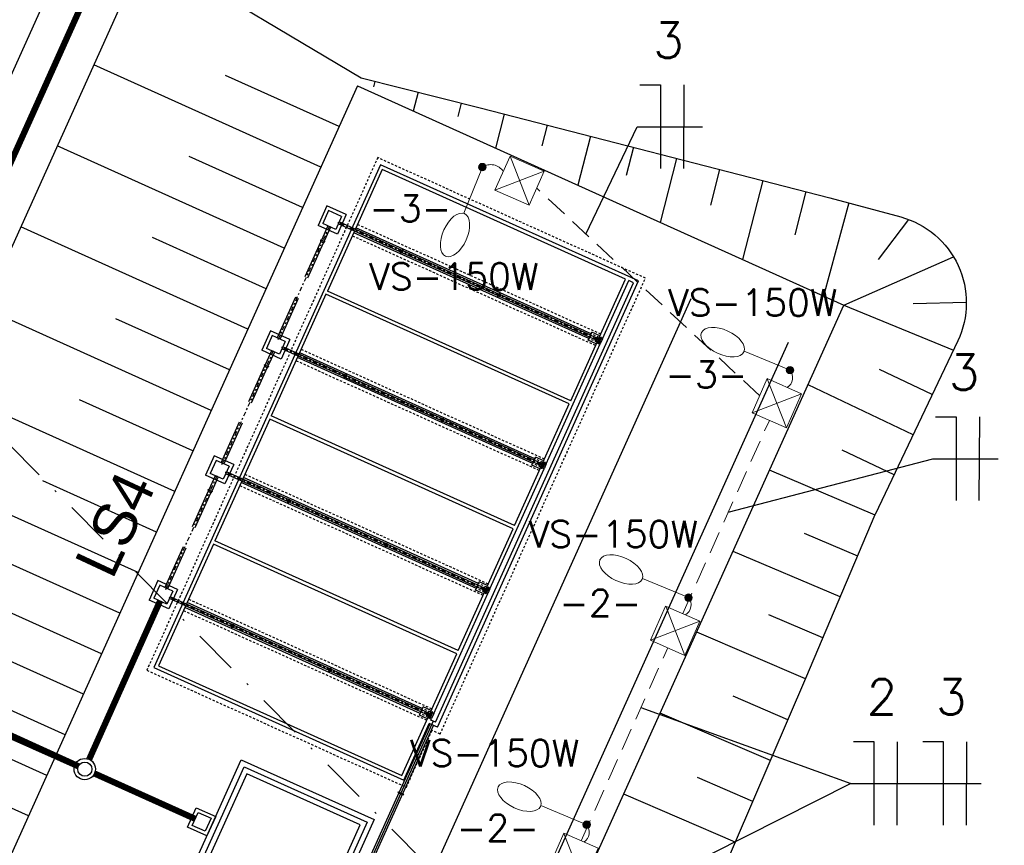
# Model space of a CAD drawing. Header units: millimetres. Extents: x 196436 to 199900, y 8705373 to 8708636.
# Tile 87 of 92: x 199520 to 199575, y 8707651 to 8707697. Entities that reach past the tile are written whole.
import ezdxf
from ezdxf.enums import TextEntityAlignment as Align

# ---------------------------------------------------------------- set-up
doc = ezdxf.new("R2010")
doc.units = ezdxf.units.MM
doc.header["$LTSCALE"] = 5
for name, pattern in [('CONTINUO', [0]), ('DASHDOT', [1, 0.5, -0.25, 0, -0.25]), ('DASHED', [0.75, 0.5, -0.25]), ('HIDDEN', [0.375, 0.25, -0.125])]:
    doc.linetypes.add(name, pattern=pattern)
for name, color, linetype in [('BAR-EIXOS', 7, 'DASHDOT'), ('BAR-PECAS', 2, 'Continuous'), ('ELE_CIR', 2, 'Continuous'), ('ELE_DUTOS', 8, 'Continuous'), ('ELE_SUBESTAÇÃO', 8, 'Continuous'), ('ELE_TX_CIR', 2, 'Continuous'), ('ELE_TX_GERAL', 2, 'Continuous'), ('ESTRUTURA', 5, 'Continuous'), ('FLANGE', 9, 'Continuous'), ('INTECPTOR', 6, 'Continuous'), ('LAGOA', 3, 'Continuous'), ('LFINA', 3, 'Continuous'), ('LIMHATRA', 2, 'HIDDEN'), ('LINHA_TRANS', 4, 'DASHDOT'), ('MF', 2, 'Continuous'), ('PAREDE', 5, 'Continuous'), ('REDE', 22, 'Continuous'), ('TER-BERMA', 4, 'Continuous'), ('TER-COTAS', 7, 'Continuous'), ('TER-OFFSET', 3, 'Continuous'), ('TER-OFFSET-LINHA', 7, 'Continuous'), ('TUBULACAO', 2, 'Continuous')]:
    doc.layers.add(name, color=color, linetype=linetype)
doc.layers.add('ELE_CAIXAS', color=8, linetype='Continuous', lineweight=0)
doc.layers.add('TEXTO3', color=4, linetype='Continuous', lineweight=18)
doc.styles.add('NARROW', font='ARIALN.TTF')
doc.styles.add('ROMANS', font='romans.shx', dxfattribs={"width": 0.85})

# ---------------------------------------------------------------- blocks, each defined once
blk = doc.blocks.new('A$C662D22B9')
at = {"color": 7}
for points in [[(0, 0), (0, 120), (120, 120), (120, 0)], [(20, 20), (20, 100), (100, 100), (100, 20)]]:
    blk.add_lwpolyline(points, close=True, dxfattribs=at)

msp = doc.modelspace()

# ---------------------------------------------------------------- hatches: boundary and pattern name
at = {"layer": 'ELE_SUBESTAÇÃO', "linetype": 'Continuous', "lineweight": 0, "ltscale": 2}
for points in [[(199546.298, 8707688.892, 1), (199545.875, 8707688.892, 1)], [(199563.172, 8707677.482, 1), (199563.595, 8707677.482, 1)], [(199557.46, 8707664.702, 1), (199557.884, 8707664.702, 1)], [(199551.741, 8707651.935, 1), (199552.164, 8707651.935, 1)]]:
    msp.add_hatch(color=256, dxfattribs=at).paths.add_polyline_path(points)

# ---------------------------------------------------------------- linework, layer by layer
at = {"color": 7}
for radius in [0.6, 0.4]:
    msp.add_circle((199523.736, 8707655.059, 1), radius, dxfattribs=at)
at = {"layer": 'BAR-EIXOS', "color": 7, "ltscale": 0.1}
for p, q in [((199537.487, 8707685.579, 1), (199537.076, 8707684.668, 1)), ((199541.607, 8707684.134, 1), (199537.96, 8707685.778, 1)), ((199534.611, 8707679.197, 1), (199537.076, 8707684.668, 1)), ((199547.077, 8707681.67, 1), (199541.607, 8707684.134, 1)), ((199552.547, 8707679.205, 1), (199547.077, 8707681.67, 1)), ((199538.444, 8707677.114, 1), (199534.797, 8707678.757, 1)), ((199534.324, 8707678.559, 1), (199533.913, 8707677.647, 1)), ((199531.448, 8707672.177, 1), (199533.913, 8707677.647, 1)), ((199543.914, 8707674.649, 1), (199538.444, 8707677.114, 1)), ((199549.384, 8707672.185, 1), (199543.914, 8707674.649, 1)), ((199531.161, 8707671.539, 1), (199530.75, 8707670.627, 1)), ((199535.281, 8707670.094, 1), (199531.634, 8707671.737, 1)), ((199528.285, 8707665.157, 1), (199530.75, 8707670.627, 1)), ((199540.751, 8707667.629, 1), (199535.281, 8707670.094, 1)), ((199546.221, 8707665.164, 1), (199540.751, 8707667.629, 1)), ((199525.523, 8707659.025, 1), (199527.987, 8707664.496, 1)), ((199532.118, 8707663.073, 1), (199528.471, 8707664.717, 1)), ((199537.588, 8707660.609, 1), (199532.118, 8707663.073, 1)), ((199543.058, 8707658.144, 1), (199537.588, 8707660.609, 1))]:
    msp.add_line(p, q, dxfattribs=at)
at = {"layer": 'BAR-EIXOS', "color": 7}
for p, q in [((199552.547, 8707679.205, 1), (199552.458, 8707679.245, 1)), ((199552.547, 8707679.205, 1), (199552.464, 8707679.243, 1)), ((199549.384, 8707672.185, 1), (199549.295, 8707672.225, 1)), ((199549.384, 8707672.185, 1), (199549.301, 8707672.222, 1)), ((199546.221, 8707665.164, 1), (199546.132, 8707665.205, 1)), ((199546.221, 8707665.164, 1), (199546.138, 8707665.202, 1)), ((199543.058, 8707658.144, 1), (199542.969, 8707658.184, 1)), ((199543.058, 8707658.144, 1), (199542.975, 8707658.182, 1))]:
    msp.add_line(p, q, dxfattribs=at)
at = {"layer": 'BAR-EIXOS', "color": 7, "ltscale": 2.5}
for p, q in [((199543.323, 8707657.75, 1), (199541.5, 8707653.702, 1)), ((199541.5, 8707653.702, 1), (199539.125, 8707648.432, 1))]:
    msp.add_line(p, q, dxfattribs=at)
at = {"layer": 'BAR-PECAS', "color": 7, "linetype": 'DASHED'}
for p, q in [((199537.399, 8707685.592, 1), (199537.04, 8707684.794, 1)), ((199537.554, 8707685.522, 1), (199537.195, 8707684.724, 1)), ((199538.893, 8707685.292, 1), (199537.981, 8707685.703, 1)), ((199538.941, 8707685.4, 1), (199538.03, 8707685.811, 1)), ((199534.575, 8707679.324, 1), (199536.998, 8707684.703, 1)), ((199534.73, 8707679.254, 1), (199537.153, 8707684.633, 1)), ((199537.22, 8707684.693, 1), (199536.999, 8707684.793, 1)), ((199537.209, 8707684.688, 1), (199537.003, 8707684.781, 1)), ((199552.437, 8707679.19, 1), (199552.113, 8707679.336, 1)), ((199552.486, 8707679.298, 1), (199552.161, 8707679.444, 1)), ((199552.519, 8707679.322, 1), (199552.441, 8707679.149, 1)), ((199552.523, 8707679.311, 1), (199552.452, 8707679.154, 1)), ((199535.778, 8707678.38, 1), (199534.867, 8707678.79, 1)), ((199534.236, 8707678.571, 1), (199533.877, 8707677.774, 1)), ((199534.391, 8707678.501, 1), (199534.032, 8707677.704, 1)), ((199535.73, 8707678.272, 1), (199534.818, 8707678.683, 1)), ((199531.412, 8707672.303, 1), (199533.835, 8707677.682, 1)), ((199534.057, 8707677.672, 1), (199533.836, 8707677.772, 1)), ((199534.046, 8707677.668, 1), (199533.84, 8707677.761, 1)), ((199531.567, 8707672.234, 1), (199533.99, 8707677.612, 1)), ((199549.274, 8707672.17, 1), (199548.95, 8707672.316, 1)), ((199549.323, 8707672.277, 1), (199548.998, 8707672.423, 1)), ((199549.356, 8707672.301, 1), (199549.278, 8707672.129, 1)), ((199549.36, 8707672.29, 1), (199549.289, 8707672.133, 1)), ((199531.073, 8707671.551, 1), (199530.714, 8707670.754, 1)), ((199532.567, 8707671.252, 1), (199531.655, 8707671.663, 1)), ((199532.615, 8707671.359, 1), (199531.704, 8707671.77, 1)), ((199531.228, 8707671.481, 1), (199530.869, 8707670.684, 1)), ((199528.249, 8707665.283, 1), (199530.672, 8707670.662, 1)), ((199528.404, 8707665.213, 1), (199530.827, 8707670.592, 1)), ((199530.894, 8707670.652, 1), (199530.673, 8707670.752, 1)), ((199530.883, 8707670.648, 1), (199530.677, 8707670.741, 1)), ((199546.111, 8707665.149, 1), (199545.787, 8707665.295, 1)), ((199546.16, 8707665.257, 1), (199545.835, 8707665.403, 1)), ((199546.193, 8707665.281, 1), (199546.115, 8707665.109, 1)), ((199546.197, 8707665.27, 1), (199546.126, 8707665.113, 1)), ((199525.486, 8707659.152, 1), (199527.91, 8707664.531, 1)), ((199525.641, 8707659.082, 1), (199528.065, 8707664.461, 1)), ((199529.404, 8707664.231, 1), (199528.492, 8707664.642, 1)), ((199529.452, 8707664.339, 1), (199528.54, 8707664.75, 1)), ((199542.948, 8707658.129, 1), (199542.624, 8707658.275, 1)), ((199542.996, 8707658.237, 1), (199542.672, 8707658.383, 1)), ((199543.03, 8707658.261, 1), (199542.952, 8707658.088, 1)), ((199543.034, 8707658.25, 1), (199542.963, 8707658.093, 1))]:
    msp.add_line(p, q, dxfattribs=at)
at = {"layer": 'BAR-PECAS', "color": 7}
for p, q in [((199541.545, 8707684.227, 1), (199538.941, 8707685.4, 1)), ((199541.496, 8707684.119, 1), (199538.893, 8707685.292, 1)), ((199541.576, 8707684.252, 1), (199541.498, 8707684.08, 1)), ((199541.58, 8707684.241, 1), (199541.509, 8707684.084, 1)), ((199546.967, 8707681.655, 1), (199541.582, 8707684.081, 1)), ((199547.015, 8707681.762, 1), (199541.631, 8707684.188, 1)), ((199547.046, 8707681.787, 1), (199546.968, 8707681.615, 1)), ((199547.05, 8707681.776, 1), (199546.979, 8707681.619, 1)), ((199552.113, 8707679.336, 1), (199547.053, 8707681.616, 1)), ((199552.161, 8707679.444, 1), (199547.101, 8707681.723, 1)), ((199538.333, 8707677.099, 1), (199535.73, 8707678.272, 1)), ((199538.382, 8707677.207, 1), (199535.778, 8707678.38, 1)), ((199538.413, 8707677.232, 1), (199538.335, 8707677.059, 1)), ((199538.417, 8707677.221, 1), (199538.346, 8707677.064, 1)), ((199543.852, 8707674.742, 1), (199538.468, 8707677.168, 1)), ((199543.804, 8707674.634, 1), (199538.419, 8707677.06, 1)), ((199543.883, 8707674.767, 1), (199543.805, 8707674.595, 1)), ((199543.887, 8707674.756, 1), (199543.816, 8707674.599, 1)), ((199548.95, 8707672.316, 1), (199543.89, 8707674.596, 1)), ((199548.998, 8707672.423, 1), (199543.938, 8707674.703, 1)), ((199535.17, 8707670.079, 1), (199532.567, 8707671.252, 1)), ((199535.219, 8707670.186, 1), (199532.615, 8707671.359, 1)), ((199535.249, 8707670.211, 1), (199535.172, 8707670.039, 1)), ((199535.254, 8707670.2, 1), (199535.183, 8707670.043, 1)), ((199540.641, 8707667.614, 1), (199535.256, 8707670.04, 1)), ((199540.689, 8707667.722, 1), (199535.305, 8707670.148, 1)), ((199540.72, 8707667.747, 1), (199540.642, 8707667.574, 1)), ((199540.724, 8707667.736, 1), (199540.653, 8707667.579, 1)), ((199545.835, 8707665.403, 1), (199540.775, 8707667.683, 1)), ((199545.787, 8707665.295, 1), (199540.727, 8707667.575, 1)), ((199532.007, 8707663.058, 1), (199529.404, 8707664.231, 1)), ((199532.056, 8707663.166, 1), (199529.452, 8707664.339, 1)), ((199532.086, 8707663.191, 1), (199532.009, 8707663.019, 1)), ((199532.091, 8707663.18, 1), (199532.02, 8707663.023, 1)), ((199537.478, 8707660.594, 1), (199532.093, 8707663.02, 1)), ((199537.526, 8707660.701, 1), (199532.142, 8707663.127, 1)), ((199537.557, 8707660.726, 1), (199537.479, 8707660.554, 1)), ((199537.561, 8707660.715, 1), (199537.49, 8707660.558, 1)), ((199542.624, 8707658.275, 1), (199537.564, 8707660.555, 1)), ((199542.672, 8707658.383, 1), (199537.612, 8707660.662, 1))]:
    msp.add_line(p, q, dxfattribs=at)
at = {"layer": 'BAR-PECAS', "color": 7, "linetype": 'DASHED', "elevation": 1}
for points in [[(199536.998, 8707684.703, -0.214214), (199537.003, 8707684.781), (199536.999, 8707684.793), (199537.006, 8707684.809), (199537.228, 8707684.709), (199537.22, 8707684.693), (199537.209, 8707684.688, -0.214214), (199537.153, 8707684.633)], [(199552.523, 8707679.151, -0.214214), (199552.452, 8707679.154), (199552.441, 8707679.149), (199552.425, 8707679.157), (199552.502, 8707679.329), (199552.519, 8707679.322), (199552.523, 8707679.311, -0.214214), (199552.572, 8707679.259)], [(199533.835, 8707677.682, -0.214214), (199533.84, 8707677.761), (199533.836, 8707677.772), (199533.843, 8707677.789), (199534.065, 8707677.689), (199534.057, 8707677.672), (199534.046, 8707677.668, -0.214214), (199533.99, 8707677.612)], [(199549.36, 8707672.131, -0.214214), (199549.289, 8707672.133), (199549.278, 8707672.129), (199549.262, 8707672.136), (199549.339, 8707672.309), (199549.356, 8707672.301), (199549.36, 8707672.29, -0.214214), (199549.409, 8707672.238)], [(199530.672, 8707670.662, -0.214214), (199530.677, 8707670.741), (199530.673, 8707670.752), (199530.68, 8707670.769), (199530.902, 8707670.669), (199530.894, 8707670.652), (199530.883, 8707670.648, -0.214214), (199530.827, 8707670.592)], [(199546.197, 8707665.111, -0.214214), (199546.126, 8707665.113), (199546.115, 8707665.109), (199546.099, 8707665.116), (199546.176, 8707665.288), (199546.193, 8707665.281), (199546.197, 8707665.27, -0.214214), (199546.246, 8707665.218)], [(199543.034, 8707658.09, -0.214214), (199542.963, 8707658.093), (199542.952, 8707658.088), (199542.936, 8707658.096), (199543.013, 8707658.268), (199543.03, 8707658.261), (199543.034, 8707658.25, -0.214214), (199543.083, 8707658.198)]]:
    msp.add_lwpolyline(points, format="xyb", close=True, dxfattribs=at)
at = {"layer": 'BAR-PECAS', "color": 7, "elevation": 1}
for points in [[(199541.582, 8707684.081, -0.214214), (199541.509, 8707684.084), (199541.498, 8707684.08), (199541.482, 8707684.087), (199541.559, 8707684.259), (199541.576, 8707684.252), (199541.58, 8707684.241, -0.214214), (199541.631, 8707684.188)], [(199547.053, 8707681.616, -0.214214), (199546.979, 8707681.619), (199546.968, 8707681.615), (199546.952, 8707681.622), (199547.03, 8707681.795), (199547.046, 8707681.787), (199547.05, 8707681.776, -0.214214), (199547.101, 8707681.723)], [(199538.419, 8707677.06, -0.214214), (199538.346, 8707677.064), (199538.335, 8707677.059), (199538.319, 8707677.067), (199538.396, 8707677.239), (199538.413, 8707677.232), (199538.417, 8707677.221, -0.214214), (199538.468, 8707677.168)], [(199543.89, 8707674.596, -0.214214), (199543.816, 8707674.599), (199543.805, 8707674.595), (199543.789, 8707674.602), (199543.867, 8707674.774), (199543.883, 8707674.767), (199543.887, 8707674.756, -0.214214), (199543.938, 8707674.703)], [(199535.256, 8707670.04, -0.214214), (199535.183, 8707670.043), (199535.172, 8707670.039), (199535.156, 8707670.046), (199535.233, 8707670.219), (199535.249, 8707670.211), (199535.254, 8707670.2, -0.214214), (199535.305, 8707670.148)], [(199540.727, 8707667.575, -0.214214), (199540.653, 8707667.579), (199540.642, 8707667.574), (199540.626, 8707667.582), (199540.704, 8707667.754), (199540.72, 8707667.747), (199540.724, 8707667.736, -0.214214), (199540.775, 8707667.683)], [(199532.093, 8707663.02, -0.214214), (199532.02, 8707663.023), (199532.009, 8707663.019), (199531.993, 8707663.026), (199532.07, 8707663.198), (199532.086, 8707663.191), (199532.091, 8707663.18, -0.214214), (199532.142, 8707663.127)], [(199537.564, 8707660.555, -0.214214), (199537.49, 8707660.558), (199537.479, 8707660.554), (199537.463, 8707660.561), (199537.541, 8707660.734), (199537.557, 8707660.726), (199537.561, 8707660.715, -0.214214), (199537.612, 8707660.662)]]:
    msp.add_lwpolyline(points, format="xyb", close=True, dxfattribs=at)
at = {"layer": 'ELE_CAIXAS', "elevation": 1}
for points in [[(199546.795, 8707687.593), (199547.64, 8707689.515), (199549.565, 8707688.668), (199548.719, 8707686.746)], [(199561.254, 8707675.082), (199562.1, 8707677.004), (199564.024, 8707676.157), (199563.179, 8707674.235)], [(199555.543, 8707662.301), (199556.388, 8707664.223), (199558.313, 8707663.377), (199557.467, 8707661.454)], [(199549.824, 8707649.534), (199550.669, 8707651.456), (199552.594, 8707650.609), (199551.748, 8707648.687)]]:
    msp.add_lwpolyline(points, close=True, dxfattribs=at)
for points in [[(199548.719, 8707686.746), (199547.642, 8707689.505)], [(199546.795, 8707687.593), (199549.565, 8707688.668)], [(199563.179, 8707674.235), (199562.101, 8707676.994)], [(199561.254, 8707675.082), (199564.024, 8707676.157)], [(199557.467, 8707661.454), (199556.39, 8707664.214)], [(199555.543, 8707662.301), (199558.313, 8707663.377)], [(199551.748, 8707648.687), (199550.671, 8707651.446)]]:
    msp.add_lwpolyline(points, dxfattribs=at)
at = {"layer": 'ELE_CIR', "linetype": 'Continuous'}
for p, q in [((199557.403, 8707693.511, 1), (199557.383, 8707688.811, 1)), ((199574.022, 8707674.85, 1), (199574.002, 8707670.149, 1)), ((199569.406, 8707656.602, 1), (199569.386, 8707651.901, 1)), ((199573.303, 8707656.602, 1), (199573.283, 8707651.901, 1))]:
    msp.add_line(p, q, dxfattribs=at)
at = {"layer": 'ELE_CIR', "linetype": 'CONTINUO', "lineweight": -3}
for p, q in [((199554.787, 8707691.164, 1), (199558.454, 8707691.164, 1)), ((199571.406, 8707672.503, 1), (199575.073, 8707672.503, 1)), ((199566.79, 8707654.255, 1), (199574.124, 8707654.255, 1))]:
    msp.add_line(p, q, dxfattribs=at)
at = {"layer": 'ELE_CIR', "linetype": 'Continuous', "elevation": 1}
for points in [[(199554.938, 8707693.518), (199556.09, 8707693.518), (199556.092, 8707688.811)], [(199571.558, 8707674.856), (199572.71, 8707674.856), (199572.711, 8707670.149)], [(199566.941, 8707656.608), (199568.093, 8707656.608), (199568.095, 8707651.901)], [(199570.838, 8707656.608), (199571.99, 8707656.608), (199571.992, 8707651.901)]]:
    msp.add_lwpolyline(points, dxfattribs=at)
at = {"layer": 'ELE_CIR', "linetype": 'CONTINUO', "lineweight": -3, "elevation": 1}
for points in [[(199551.907, 8707685.134), (199554.787, 8707691.164)], [(199559.906, 8707669.502), (199571.406, 8707672.503)], [(199554.997, 8707658.522), (199566.79, 8707654.255)], [(199566.79, 8707654.255), (199549.087, 8707645.32)]]:
    msp.add_lwpolyline(points, dxfattribs=at)
at = {"layer": 'ELE_DUTOS', "linetype": 'HIDDEN', "lineweight": 0, "elevation": 1}
for points in [[(199561.677, 8707676.043), (199549.142, 8707687.707)], [(199557.351, 8707663.8), (199562.217, 8707674.658)], [(199551.631, 8707651.033), (199556.505, 8707661.878)]]:
    msp.add_lwpolyline(points, dxfattribs=at)
at = {"layer": 'ELE_SUBESTAÇÃO', "linetype": 'Continuous', "lineweight": 0, "ltscale": 2, "elevation": 1}
for points in [[(199546.087, 8707688.892), (199545.038, 8707686.303)], [(199546.087, 8707688.892), (199545.038, 8707686.303)], [(199563.383, 8707677.482), (199560.805, 8707678.557)], [(199563.383, 8707677.482), (199560.805, 8707678.557)], [(199557.672, 8707664.702), (199555.094, 8707665.777)], [(199557.672, 8707664.702), (199555.094, 8707665.777)], [(199551.953, 8707651.935), (199549.374, 8707653.01)]]:
    msp.add_lwpolyline(points, dxfattribs=at)
at = {"layer": 'ELE_SUBESTAÇÃO', "linetype": 'Continuous', "lineweight": 0, "ltscale": 2}
for centre in [(199546.087, 8707688.892, 1), (199563.383, 8707677.482, 1), (199557.672, 8707664.702, 1), (199551.953, 8707651.935, 1)]:
    msp.add_circle(centre, 0.212, dxfattribs=at)
for centre, radius, start, end in [((199546.554, 8707688.19, 1), 0.843, 33.1167, 123.654), ((199562.863, 8707677.07, 1), 0.664, 302.5618, 38.3772), ((199557.151, 8707664.29, 1), 0.664, 302.5618, 38.3772), ((199551.432, 8707651.522, 1), 0.664, 302.5618, 38.3772)]:
    msp.add_arc(centre, radius, start, end, dxfattribs=at)
at = {"layer": 'ELE_SUBESTAÇÃO', "linetype": 'Continuous', "lineweight": 0, "ltscale": 2, "extrusion": (0, 0, -1)}
for centre, major_axis in [((199544.55, 8707685.086, 1), (-0.533, -1.194)), ((199559.594, 8707679.059, 1), (-1.188, 0.545)), ((199553.882, 8707666.278, 1), (-1.188, 0.545)), ((199548.163, 8707653.511, 1), (-1.188, 0.545))]:
    msp.add_ellipse(centre, major_axis=major_axis, ratio=0.524707, dxfattribs=at)
at = {"layer": 'ESTRUTURA', "color": 7}
for p, q in [((199540.357, 8707689.03, 1), (199527.623, 8707660.766, 1)), ((199540.458, 8707688.765, 1), (199537.377, 8707681.927, 1)), ((199554.854, 8707682.498, 1), (199540.357, 8707689.03, 1)), ((199554.134, 8707682.603, 1), (199540.458, 8707688.765, 1)), ((199537.34, 8707686.715, 1), (199536.847, 8707685.621, 1)), ((199538.434, 8707686.222, 1), (199537.34, 8707686.715, 1)), ((199537.44, 8707686.45, 1), (199537.112, 8707685.721, 1)), ((199538.17, 8707686.122, 1), (199537.44, 8707686.45, 1)), ((199538.17, 8707686.122, 1), (199537.841, 8707685.392, 1)), ((199538.434, 8707686.222, 1), (199537.941, 8707685.128, 1)), ((199537.941, 8707685.128, 1), (199536.847, 8707685.621, 1)), ((199537.841, 8707685.392, 1), (199537.112, 8707685.721, 1)), ((199552.199, 8707679.527, 1), (199538.979, 8707685.483, 1)), ((199552.076, 8707679.253, 1), (199538.855, 8707685.209, 1)), ((199543.457, 8707657.69, 1), (199554.589, 8707682.398, 1)), ((199543.557, 8707657.426, 1), (199554.854, 8707682.498, 1)), ((199552.655, 8707679.321, 1), (199554.134, 8707682.603, 1)), ((199552.837, 8707679.239, 1), (199554.316, 8707682.521, 1)), ((199554.589, 8707682.398, 1), (199554.316, 8707682.521, 1)), ((199537.294, 8707681.745, 1), (199534.214, 8707674.907, 1)), ((199550.97, 8707675.583, 1), (199537.294, 8707681.745, 1)), ((199551.053, 8707675.765, 1), (199537.377, 8707681.927, 1)), ((199534.177, 8707679.694, 1), (199533.684, 8707678.6, 1)), ((199534.277, 8707679.43, 1), (199533.949, 8707678.701, 1)), ((199535.271, 8707679.202, 1), (199534.177, 8707679.694, 1)), ((199535.007, 8707679.101, 1), (199534.277, 8707679.43, 1)), ((199552.035, 8707679.162, 1), (199552.24, 8707679.618, 1)), ((199552.696, 8707679.412, 1), (199552.24, 8707679.618, 1)), ((199552.655, 8707679.321, 1), (199552.531, 8707679.048, 1)), ((199552.723, 8707679.29, 1), (199552.655, 8707679.321, 1)), ((199552.723, 8707679.29, 1), (199552.744, 8707679.336, 1)), ((199552.789, 8707679.315, 1), (199552.744, 8707679.336, 1)), ((199552.769, 8707679.27, 1), (199552.789, 8707679.315, 1)), ((199535.007, 8707679.101, 1), (199534.678, 8707678.372, 1)), ((199535.271, 8707679.202, 1), (199534.778, 8707678.107, 1)), ((199549.674, 8707672.219, 1), (199552.714, 8707678.966, 1)), ((199551.053, 8707675.765, 1), (199552.531, 8707679.048, 1)), ((199552.49, 8707678.957, 1), (199552.035, 8707679.162, 1)), ((199552.6, 8707679.017, 1), (199552.531, 8707679.048, 1)), ((199552.6, 8707679.017, 1), (199552.579, 8707678.971, 1)), ((199552.625, 8707678.951, 1), (199552.579, 8707678.971, 1)), ((199552.645, 8707678.996, 1), (199552.625, 8707678.951, 1)), ((199552.714, 8707678.966, 1), (199552.645, 8707678.996, 1)), ((199552.837, 8707679.239, 1), (199552.714, 8707678.966, 1)), ((199552.837, 8707679.239, 1), (199552.769, 8707679.27, 1)), ((199534.778, 8707678.107, 1), (199533.684, 8707678.6, 1)), ((199534.678, 8707678.372, 1), (199533.949, 8707678.701, 1)), ((199548.913, 8707672.233, 1), (199535.692, 8707678.189, 1)), ((199549.036, 8707672.506, 1), (199535.816, 8707678.463, 1)), ((199549.492, 8707672.301, 1), (199550.97, 8707675.583, 1)), ((199547.89, 8707668.745, 1), (199534.214, 8707674.907, 1)), ((199534.131, 8707674.725, 1), (199531.051, 8707667.887, 1)), ((199547.807, 8707668.563, 1), (199534.131, 8707674.725, 1)), ((199531.014, 8707672.674, 1), (199530.521, 8707671.58, 1)), ((199532.108, 8707672.181, 1), (199531.014, 8707672.674, 1)), ((199531.114, 8707672.41, 1), (199530.786, 8707671.68, 1)), ((199531.844, 8707672.081, 1), (199531.114, 8707672.41, 1)), ((199532.108, 8707672.181, 1), (199531.615, 8707671.087, 1)), ((199548.871, 8707672.142, 1), (199549.077, 8707672.597, 1)), ((199549.327, 8707671.936, 1), (199548.871, 8707672.142, 1)), ((199549.533, 8707672.392, 1), (199549.077, 8707672.597, 1)), ((199549.492, 8707672.301, 1), (199549.368, 8707672.027, 1)), ((199549.56, 8707672.27, 1), (199549.492, 8707672.301, 1)), ((199549.674, 8707672.219, 1), (199549.551, 8707671.945, 1)), ((199549.56, 8707672.27, 1), (199549.581, 8707672.316, 1)), ((199549.626, 8707672.295, 1), (199549.581, 8707672.316, 1)), ((199549.606, 8707672.25, 1), (199549.626, 8707672.295, 1)), ((199549.674, 8707672.219, 1), (199549.606, 8707672.25, 1)), ((199531.615, 8707671.087, 1), (199530.521, 8707671.58, 1)), ((199531.515, 8707671.352, 1), (199530.786, 8707671.68, 1)), ((199531.844, 8707672.081, 1), (199531.515, 8707671.352, 1)), ((199546.511, 8707665.198, 1), (199549.551, 8707671.945, 1)), ((199547.89, 8707668.745, 1), (199549.368, 8707672.027, 1)), ((199549.437, 8707671.997, 1), (199549.368, 8707672.027, 1)), ((199549.437, 8707671.997, 1), (199549.416, 8707671.951, 1)), ((199549.462, 8707671.93, 1), (199549.416, 8707671.951, 1)), ((199549.482, 8707671.976, 1), (199549.462, 8707671.93, 1)), ((199549.551, 8707671.945, 1), (199549.482, 8707671.976, 1)), ((199545.75, 8707665.212, 1), (199532.529, 8707671.169, 1)), ((199545.873, 8707665.486, 1), (199532.653, 8707671.442, 1)), ((199546.329, 8707665.281, 1), (199547.807, 8707668.563, 1)), ((199530.968, 8707667.704, 1), (199527.888, 8707660.866, 1)), ((199544.644, 8707661.542, 1), (199530.968, 8707667.704, 1)), ((199544.727, 8707661.725, 1), (199531.051, 8707667.887, 1)), ((199527.851, 8707665.654, 1), (199527.358, 8707664.56, 1)), ((199528.945, 8707665.161, 1), (199527.851, 8707665.654, 1)), ((199545.708, 8707665.121, 1), (199545.914, 8707665.577, 1)), ((199546.37, 8707665.372, 1), (199545.914, 8707665.577, 1)), ((199527.951, 8707665.389, 1), (199527.623, 8707664.66, 1)), ((199528.681, 8707665.061, 1), (199527.951, 8707665.389, 1)), ((199528.681, 8707665.061, 1), (199528.352, 8707664.331, 1)), ((199528.945, 8707665.161, 1), (199528.452, 8707664.067, 1)), ((199543.348, 8707658.178, 1), (199546.388, 8707664.925, 1)), ((199544.727, 8707661.725, 1), (199546.205, 8707665.007, 1)), ((199546.164, 8707664.916, 1), (199545.708, 8707665.121, 1)), ((199546.329, 8707665.281, 1), (199546.205, 8707665.007, 1)), ((199546.274, 8707664.976, 1), (199546.205, 8707665.007, 1)), ((199546.388, 8707664.925, 1), (199546.319, 8707664.956, 1)), ((199546.397, 8707665.25, 1), (199546.329, 8707665.281, 1)), ((199546.511, 8707665.198, 1), (199546.388, 8707664.925, 1)), ((199546.397, 8707665.25, 1), (199546.418, 8707665.295, 1)), ((199546.463, 8707665.275, 1), (199546.418, 8707665.295, 1)), ((199546.443, 8707665.229, 1), (199546.463, 8707665.275, 1)), ((199546.511, 8707665.198, 1), (199546.443, 8707665.229, 1)), ((199528.452, 8707664.067, 1), (199527.358, 8707664.56, 1)), ((199528.352, 8707664.331, 1), (199527.623, 8707664.66, 1)), ((199542.71, 8707658.466, 1), (199529.49, 8707664.422, 1)), ((199542.586, 8707658.192, 1), (199529.366, 8707664.148, 1)), ((199543.166, 8707658.26, 1), (199544.644, 8707661.542, 1)), ((199527.623, 8707660.766, 1), (199541.664, 8707654.44, 1)), ((199527.888, 8707660.866, 1), (199541.564, 8707654.704, 1)), ((199542.545, 8707658.101, 1), (199542.751, 8707658.557, 1)), ((199543.207, 8707658.351, 1), (199542.751, 8707658.557, 1)), ((199543.166, 8707658.26, 1), (199543.042, 8707657.987, 1)), ((199543.234, 8707658.229, 1), (199543.166, 8707658.26, 1)), ((199543.234, 8707658.229, 1), (199543.255, 8707658.275, 1)), ((199543.3, 8707658.254, 1), (199543.255, 8707658.275, 1)), ((199543.28, 8707658.209, 1), (199543.3, 8707658.254, 1)), ((199541.564, 8707654.704, 1), (199543.042, 8707657.987, 1)), ((199543.001, 8707657.895, 1), (199542.545, 8707658.101, 1)), ((199543.111, 8707657.956, 1), (199543.042, 8707657.987, 1)), ((199543.111, 8707657.956, 1), (199543.09, 8707657.91, 1)), ((199543.136, 8707657.89, 1), (199543.09, 8707657.91, 1)), ((199543.111, 8707657.956, 1), (199543.234, 8707658.229, 1)), ((199543.156, 8707657.935, 1), (199543.136, 8707657.89, 1)), ((199543.156, 8707657.935, 1), (199543.28, 8707658.209, 1)), ((199543.225, 8707657.905, 1), (199543.156, 8707657.935, 1)), ((199543.184, 8707657.813, 1), (199543.225, 8707657.905, 1)), ((199543.457, 8707657.69, 1), (199543.184, 8707657.813, 1)), ((199543.348, 8707658.178, 1), (199543.225, 8707657.905, 1)), ((199543.348, 8707658.178, 1), (199543.28, 8707658.209, 1)), ((199541.664, 8707654.44, 1), (199543.101, 8707657.631, 1)), ((199543.557, 8707657.426, 1), (199543.101, 8707657.631, 1))]:
    msp.add_line(p, q, dxfattribs=at)
at = {"layer": 'ESTRUTURA', "color": 7, "elevation": 1}
for points in [[(199543.287, 8707658.249), (199543.131, 8707657.903), (199543.103, 8707657.915), (199543.26, 8707658.262)], [(199540.012, 8707652.223), (199527.647, 8707624.78), (199520.171, 8707628.148), (199532.535, 8707655.591)], [(199539.615, 8707652.073), (199527.497, 8707625.177), (199520.568, 8707628.298), (199532.686, 8707655.195)], [(199536.343, 8707645.54), (199539.218, 8707651.922), (199532.836, 8707654.798), (199529.96, 8707648.416)]]:
    msp.add_lwpolyline(points, close=True, dxfattribs=at)
at = {"layer": 'FLANGE', "color": 7}
for p, q in [((199541.346, 8707653.751, 1), (199541.361, 8707653.783, 1)), ((199541.346, 8707653.751, 1), (199541.638, 8707653.62, 1)), ((199541.353, 8707653.767, 1), (199541.645, 8707653.636, 1)), ((199541.361, 8707653.783, 1), (199541.652, 8707653.652, 1)), ((199541.652, 8707653.652, 1), (199541.638, 8707653.62, 1))]:
    msp.add_line(p, q, dxfattribs=at)
at = {"layer": 'LAGOA', "color": 7}
for p, q in [((199539.06, 8707693.453, 1), (199510.305, 8707629.632, 1)), ((199539.06, 8707693.453, 1), (199566.412, 8707681.13, 1)), ((199537.657, 8707617.308, 1), (199566.412, 8707681.13, 1))]:
    msp.add_line(p, q, dxfattribs=at)
at = {"layer": 'LAGOA', "color": 7, "elevation": 1}
for points in [[(199500.597, 8707796.992), (199439.555, 8707661.509), (199497.541, 8707635.383), (199558.583, 8707770.866)], [(199502.601, 8707791.702), (199444.845, 8707663.512), (199495.537, 8707640.673), (199553.293, 8707768.862)]]:
    msp.add_lwpolyline(points, close=True, dxfattribs=at)
at = {"layer": 'LFINA', "color": 7, "elevation": 1}
for points in [[(199552.776, 8707679.31), (199552.62, 8707678.964), (199552.593, 8707678.976), (199552.749, 8707679.323)], [(199549.613, 8707672.29), (199549.457, 8707671.944), (199549.429, 8707671.956), (199549.586, 8707672.302)], [(199546.45, 8707665.27), (199546.294, 8707664.923), (199546.266, 8707664.936), (199546.423, 8707665.282)]]:
    msp.add_lwpolyline(points, close=True, dxfattribs=at)
at = {"layer": 'LIMHATRA', "color": 7, "linetype": 'HIDDEN', "ltscale": 0.1}
for p, q in [((199540.207, 8707689.426, 1), (199527.226, 8707660.616, 1)), ((199555.251, 8707682.649, 1), (199540.207, 8707689.426, 1)), ((199552.737, 8707679.504, 1), (199539.061, 8707685.665, 1)), ((199552.449, 8707678.865, 1), (199538.773, 8707685.027, 1)), ((199543.708, 8707657.029, 1), (199555.251, 8707682.649, 1)), ((199552.655, 8707679.321, 1), (199552.199, 8707679.527, 1)), ((199552.531, 8707679.048, 1), (199552.076, 8707679.253, 1)), ((199549.574, 8707672.483, 1), (199535.898, 8707678.645, 1)), ((199549.286, 8707671.845, 1), (199535.61, 8707678.007, 1)), ((199549.368, 8707672.027, 1), (199548.913, 8707672.233, 1)), ((199549.492, 8707672.301, 1), (199549.036, 8707672.506, 1)), ((199546.411, 8707665.463, 1), (199532.735, 8707671.625, 1)), ((199546.123, 8707664.825, 1), (199532.447, 8707670.986, 1)), ((199546.329, 8707665.281, 1), (199545.873, 8707665.486, 1)), ((199546.205, 8707665.007, 1), (199545.75, 8707665.212, 1)), ((199543.248, 8707658.443, 1), (199529.572, 8707664.604, 1)), ((199542.96, 8707657.804, 1), (199529.284, 8707663.966, 1)), ((199527.226, 8707660.616, 1), (199541.814, 8707654.043, 1)), ((199543.166, 8707658.26, 1), (199542.71, 8707658.466, 1)), ((199543.042, 8707657.987, 1), (199542.586, 8707658.192, 1)), ((199541.814, 8707654.043, 1), (199543.252, 8707657.234, 1)), ((199543.708, 8707657.029, 1), (199543.252, 8707657.234, 1))]:
    msp.add_line(p, q, dxfattribs=at)
at = {"layer": 'LINHA_TRANS', "color": 7}
msp.add_lwpolyline([(199281.954, 8707911.943), (199615.687, 8707576.643), (199615.687, 8707576.643)], dxfattribs=at)
at = {"layer": 'MF', "color": 7}
for p, q in [((199557.804, 8707681.498, 1), (199531.185, 8707622.418, 1)), ((199563.274, 8707679.034, 1), (199536.655, 8707619.953, 1))]:
    msp.add_line(p, q, dxfattribs=at)
at = {"layer": 'PAREDE', "color": 7}
for p, q in [((199552.6, 8707679.017, 1), (199552.723, 8707679.29, 1)), ((199552.645, 8707678.996, 1), (199552.769, 8707679.27, 1)), ((199549.437, 8707671.997, 1), (199549.56, 8707672.27, 1)), ((199549.482, 8707671.976, 1), (199549.606, 8707672.25, 1)), ((199546.274, 8707664.976, 1), (199546.253, 8707664.931, 1)), ((199546.299, 8707664.91, 1), (199546.253, 8707664.931, 1)), ((199546.274, 8707664.976, 1), (199546.397, 8707665.25, 1)), ((199546.319, 8707664.956, 1), (199546.299, 8707664.91, 1)), ((199546.319, 8707664.956, 1), (199546.443, 8707665.229, 1))]:
    msp.add_line(p, q, dxfattribs=at)
at = {"layer": 'REDE', "color": 7, "const_width": 0.35}
msp.add_lwpolyline([(199507.671, 8707662.736), (199531.579, 8707715.799)], dxfattribs=at)
at = {"layer": 'REDE', "color": 7, "elevation": 1}
for points in [[(199527.965, 8707664.505, 0.35, 0.35, 0), (199523.981, 8707655.607, 0.5, 0.5, 0)], [(199523.371, 8707655.223, 0.353, 0.492, 0), (199507.871, 8707662.207, 0.35, 0.35, 0)], [(199529.939, 8707652.264, 0.35, 0.35, 0), (199524.283, 8707654.813, 0.5, 0.5, 0)]]:
    msp.add_lwpolyline(points, format="xyseb", dxfattribs=at)
at = {"layer": 'TER-BERMA', "color": 7}
for p, q in [((199539.06, 8707693.453, 1), (199510.305, 8707629.632, 1)), ((199539.06, 8707693.453, 1), (199566.412, 8707681.13, 1)), ((199537.657, 8707617.308, 1), (199566.412, 8707681.13, 1))]:
    msp.add_line(p, q, dxfattribs=at)
msp.add_lwpolyline([(199500.597, 8707796.992), (199439.555, 8707661.509), (199497.541, 8707635.383), (199558.583, 8707770.866)], close=True, dxfattribs=at)
at = {"layer": 'TER-BERMA', "color": 7, "elevation": 1}
msp.add_lwpolyline([(199502.601, 8707791.702), (199444.845, 8707663.512), (199495.537, 8707640.673), (199553.293, 8707768.862)], close=True, dxfattribs=at)
at = {"layer": 'TER-COTAS', "color": 7}
for p, q in [((199568.354, 8707683.695, 0.685), (199570.057, 8707685.946, 0.408)), ((199566.412, 8707681.13, 1), (199572.577, 8707683.842, 0.363)), ((199566.412, 8707681.13, 1), (199572.562, 8707678.609, 0.323)), ((199570.297, 8707681.23, 0.562), (199573.29, 8707681.307, 0.225))]:
    msp.add_line(p, q, dxfattribs=at)
at = {"layer": 'TER-OFFSET', "color": 7}
msp.add_lwpolyline([(199533.007, 8707707.149), (199527.855, 8707700.718), (199539.266, 8707693.91), (199545.963, 8707692.221), (199565.625, 8707687.173), (199569.6, 8707686.094, -0.467432), (199572.806, 8707679.124), (199568.173, 8707669.368)], format="xyb", dxfattribs=at)
for points in [[(199564.259, 8707660.163), (199568.173, 8707669.368)], [(199560.312, 8707650.974), (199564.259, 8707660.163)], [(199556.362, 8707641.785), (199560.312, 8707650.974)]]:
    msp.add_lwpolyline(points, dxfattribs=at)
at = {"layer": 'TER-OFFSET-LINHA', "color": 7, "flags": 128}
for points in [[(199537.006, 8707688.894), (199524.242, 8707694.645)], [(199538.033, 8707691.174), (199531.651, 8707694.049)], [(199540.044, 8707693.714), (199539.964, 8707693.397)], [(199542.468, 8707693.102), (199542.2, 8707692.038)], [(199544.892, 8707692.491), (199544.704, 8707691.743)], [(199547.315, 8707691.874), (199546.822, 8707689.955)], [(199549.736, 8707691.252), (199549.436, 8707690.082)], [(199552.158, 8707690.63), (199551.449, 8707687.87)], [(199534.952, 8707684.336), (199522.188, 8707690.087)], [(199554.579, 8707690.009), (199554.171, 8707688.418)], [(199535.979, 8707686.615), (199529.597, 8707689.491)], [(199557.001, 8707689.387), (199556.076, 8707685.786)], [(199559.422, 8707688.766), (199558.906, 8707686.754)], [(199561.844, 8707688.144), (199560.703, 8707683.701)], [(199564.265, 8707687.522), (199563.641, 8707685.09)], [(199566.683, 8707686.886), (199565.261, 8707681.648)], [(199532.898, 8707679.777), (199520.134, 8707685.528)], [(199533.925, 8707682.056), (199527.543, 8707684.932)], [(199530.844, 8707675.218), (199518.08, 8707680.969)], [(199531.871, 8707677.498), (199525.489, 8707680.373)], [(199571.377, 8707676.113), (199568.401, 8707677.526)], [(199570.304, 8707673.855), (199564.398, 8707676.66)], [(199528.79, 8707670.66), (199516.026, 8707676.411)], [(199529.817, 8707672.939), (199523.435, 8707675.815)], [(199569.232, 8707671.596), (199566.301, 8707672.988)], [(199526.736, 8707666.101), (199513.972, 8707671.852)], [(199568.161, 8707669.338), (199562.234, 8707671.857)], [(199527.763, 8707668.38), (199521.381, 8707671.256)], [(199567.182, 8707667.037), (199564.195, 8707668.307)], [(199524.682, 8707661.542), (199511.918, 8707667.293)], [(199566.204, 8707664.736), (199560.18, 8707667.298)], [(199525.709, 8707663.822), (199519.327, 8707666.697)], [(199565.226, 8707662.436), (199562.189, 8707663.727)], [(199522.629, 8707656.984), (199509.864, 8707662.735)], [(199564.247, 8707660.135), (199558.136, 8707662.761)], [(199523.655, 8707659.263), (199517.273, 8707662.139)], [(199563.261, 8707657.838), (199560.185, 8707659.159)], [(199520.575, 8707652.425), (199507.81, 8707658.176)], [(199562.274, 8707655.541), (199556.081, 8707658.201)], [(199521.602, 8707654.704), (199515.219, 8707657.58)], [(199561.287, 8707653.244), (199558.171, 8707654.583)], [(199560.3, 8707650.947), (199554.028, 8707653.643)]]:
    msp.add_lwpolyline(points, dxfattribs=at)
at = {"layer": 'TUBULACAO', "color": 7}
for p, q in [((199539.041, 8707648.489, 1), (199543.15, 8707657.609, 1)), ((199543.33, 8707657.528, 1), (199539.224, 8707648.406, 1))]:
    msp.add_line(p, q, dxfattribs=at)

# ---------------------------------------------------------------- block references
at = {"layer": 'INTECPTOR', "color": 7, "xscale": 0.009999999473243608, "yscale": 0.00999999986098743, "zscale": 0.01000000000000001, "rotation": 65.74589637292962}
msp.add_blockref('A$C662D22B9', (199530.605, 8707651.306, 1), dxfattribs=at)

# ---------------------------------------------------------------- texts
at = {"layer": 'ELE_TX_CIR', "lineweight": -3, "style": 'ROMANS'}
for s, p in [('3', (199555.688, 8707695.03, 1)), ('3', (199572.307, 8707676.369, 1)), ('2', (199567.691, 8707658.121, 1)), ('3', (199571.588, 8707658.121, 1))]:
    msp.add_text(s, height=2, rotation=360, dxfattribs=at).set_placement(p)
at = {"layer": 'ELE_TX_GERAL', "lineweight": -3, "style": 'ROMANS'}
for s, p in [('-3-', (199539.72, 8707685.825, 1)), ('VS-150W', (199539.72, 8707681.996, 1)), ('VS-150W', (199556.52, 8707680.528, 1)), ('-3-', (199556.363, 8707676.481)), ('VS-150W', (199548.685, 8707667.519, 1)), ('-2-', (199550.399, 8707663.655)), ('VS-150W', (199542.009, 8707655.207, 1)), ('-2-', (199544.637, 8707651.003))]:
    msp.add_text(s, height=1.5, dxfattribs=at).set_placement(p)
at = {"layer": 'TEXTO3', "color": 7, "style": 'NARROW', "width": 1.2}
msp.add_text('LS4', height=2.4, rotation=64.9939, dxfattribs=at).set_placement((199527.177, 8707668.009, 1), align=Align.BOTTOM_CENTER)

doc.saveas('drawing.dxf')
